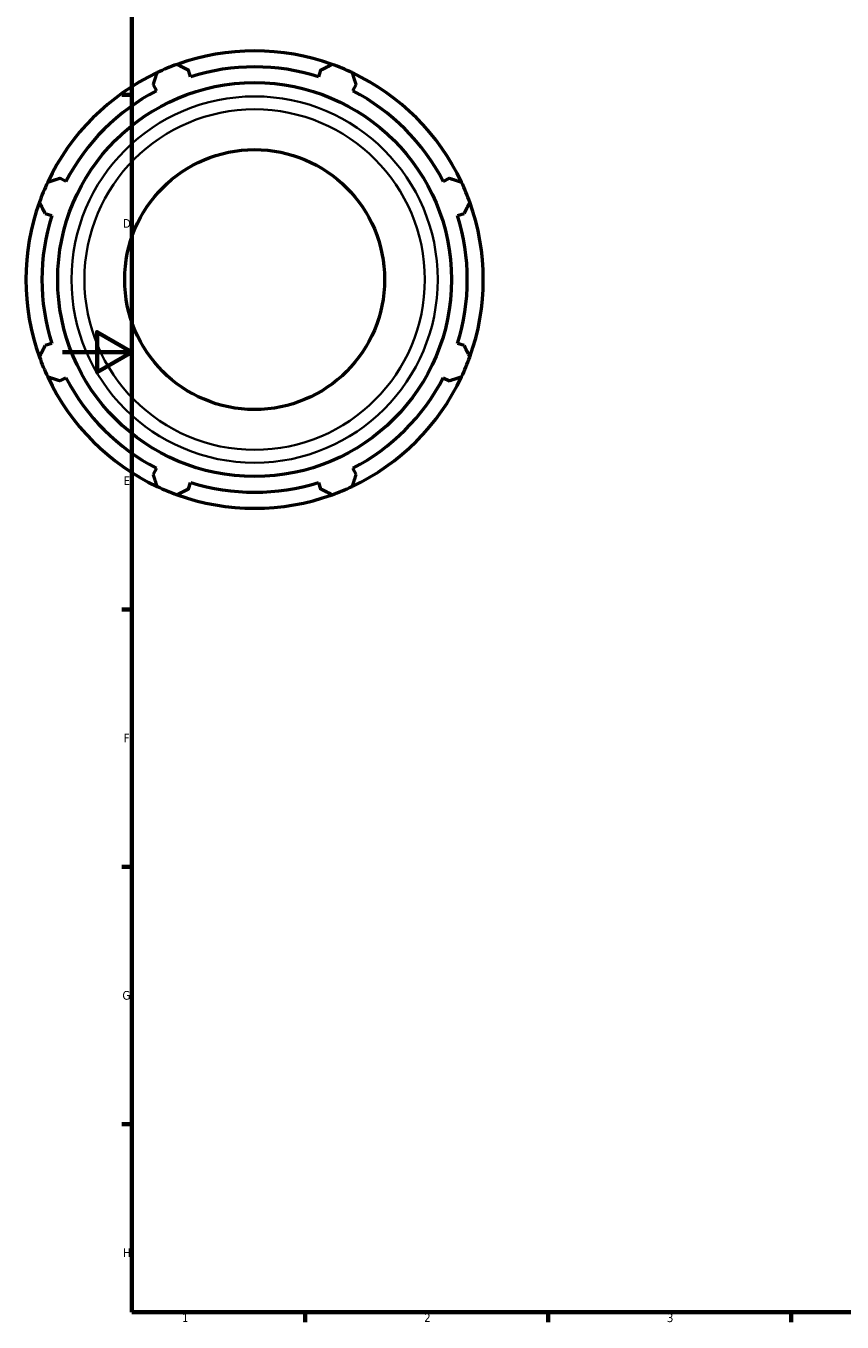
# Model space of a CAD drawing. Header units: millimetres. Extents: x -163 to 1385, y -62 to 968.
# Tile 1 of 8: x -11 to 225, y 17 to 391. Entities that reach past the tile are written whole.
import ezdxf

# ---------------------------------------------------------------- set-up
doc = ezdxf.new("R2010")
doc.units = ezdxf.units.MM
for name, color, linetype, lineweight in [('Border (ISO)', 7, 'Continuous', 70), ('Visible (ISO)', 7, 'Continuous', 50), ('Visible Narrow (ISO)', 7, 'Continuous', 35)]:
    doc.layers.add(name, color=color, linetype=linetype, lineweight=lineweight)
doc.styles.add('Note Text (ISO)', font='tahoma.ttf')

# ---------------------------------------------------------------- blocks, each defined once
blk = doc.blocks.new('Borders Default Border')
at = {"layer": 'Border (ISO)'}
for p, q in [((20, 371.25), (17.1, 371.25)), ((20, 222.75), (17.1, 222.75)), ((20, 148.5), (17.1, 148.5)), ((20, 74.25), (17.1, 74.25)), ((70.08, 20), (70.08, 17.1)), ((140.17, 20), (140.17, 17.1)), ((210.25, 20), (210.25, 17.1))]:
    blk.add_line(p, q, dxfattribs=at)
at = {"layer": 'Border (ISO)', "flags": 128}
for points in [[(20, 20), (20, 574), (821, 574), (821, 20), (20, 20)], [(0, 297), (20, 297), (10, 302.77), (10, 291.23), (20, 297)]]:
    blk.add_lwpolyline(points, dxfattribs=at)
at = {"layer": 'Border (ISO)', "color": 232, "true_color": 0xca0064, "char_height": 2.5, "attachment_point": 7, "style": 'Note Text (ISO)'}
for s, insert in [('D', (17.43, 332.88)), ('E', (17.64, 258.63)), ('F', (17.7, 184.38)), ('G', (17.31, 110.08)), ('H', (17.44, 35.88)), ('1', (34.48, 17.1)), ('2', (104.37, 17.1)), ('3', (174.43, 17.05))]:
    blk.add_mtext(s, dxfattribs=dict(at, insert=insert))

msp = doc.modelspace()

# ---------------------------------------------------------------- linework, layer by layer
at = {"layer": 'Visible (ISO)'}
for p, q in [((37.001, 376.467), (36.406, 378.355)), ((74.511, 378.355), (73.916, 376.467)), ((26.202, 374.128), (27.116, 372.372)), ((83.801, 372.372), (84.715, 374.128)), ((1.014, 346.27), (-0.742, 347.184)), ((111.66, 347.184), (109.903, 346.27)), ((-4.969, 336.98), (-3.081, 336.385)), ((113.998, 336.385), (115.886, 336.98)), ((-3.081, 299.47), (-4.969, 298.875)), ((115.886, 298.875), (113.998, 299.47)), ((-0.742, 288.671), (1.014, 289.585)), ((109.903, 289.585), (111.66, 288.671)), ((27.116, 263.483), (26.202, 261.726)), ((84.715, 261.726), (83.801, 263.483)), ((36.406, 257.5), (37.001, 259.388)), ((73.916, 259.388), (74.511, 257.5))]:
    msp.add_line(p, q, dxfattribs=at)
for radius in [56.839, 37.5]:
    msp.add_circle((55.459, 317.927), radius, dxfattribs=at)
for radius, start, end in [(66, 70.20802, 109.79198), (66, 109.79198, 115.20802), (61.38, 72.5, 107.5), (66, 64.79198, 70.20802), (66, 115.20802, 154.79198), (66, 25.20802, 64.79198), (61.38, 117.5, 152.5), (61.38, 27.5, 62.5), (66, 154.79198, 160.20802), (66, 19.79198, 25.20802), (66, 160.20802, 199.79198), (66, 340.20802, 19.79198), (61.38, 162.5, 197.5), (61.38, 342.5, 17.5), (66, 199.79198, 205.20802), (66, 334.79198, 340.20802), (66, 205.20802, 244.79198), (61.38, 207.5, 242.5), (66, 295.20802, 334.79198), (61.38, 297.5, 332.5), (66, 244.79198, 250.20802), (61.38, 252.5, 287.5), (66, 289.79198, 295.20802), (66, 250.20802, 289.79198)]:
    msp.add_arc((55.459, 317.927), radius, start, end, dxfattribs=at)
for points, weights in [([(33.111, 380.029), (34.792, 379.175), (36.406, 378.355)], [1, 1.00159474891, 1.00237310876]), ([(74.511, 378.355), (76.125, 379.175), (77.807, 380.029)], [1.00237310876, 1.00159474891, 1]), ([(26.202, 374.128), (26.764, 375.849), (27.349, 377.642)], [1.00237310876, 1.00159474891, 1]), ([(83.568, 377.642), (84.153, 375.849), (84.715, 374.128)], [1, 1.00159474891, 1.00237310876]), ([(-4.256, 346.037), (-2.463, 346.622), (-0.742, 347.184)], [1, 1.00159474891, 1.00237310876]), ([(111.66, 347.184), (113.381, 346.622), (115.173, 346.037)], [1.00237310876, 1.00159474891, 1]), ([(-4.969, 336.98), (-5.789, 338.594), (-6.643, 340.275)], [1.00237310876, 1.00159474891, 1]), ([(117.56, 340.275), (116.706, 338.594), (115.886, 336.98)], [1, 1.00159474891, 1.00237310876]), ([(-6.643, 295.579), (-5.789, 297.261), (-4.969, 298.875)], [1, 1.00159474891, 1.00237310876]), ([(115.886, 298.875), (116.706, 297.261), (117.56, 295.579)], [1.00237310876, 1.00159474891, 1]), ([(-0.742, 288.671), (-2.463, 289.233), (-4.256, 289.818)], [1.00237310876, 1.00159474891, 1]), ([(115.173, 289.818), (113.381, 289.233), (111.66, 288.671)], [1, 1.00159474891, 1.00237310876]), ([(27.349, 258.213), (26.764, 260.005), (26.202, 261.726)], [1, 1.00159474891, 1.00237310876]), ([(84.715, 261.726), (84.153, 260.005), (83.568, 258.213)], [1.00237310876, 1.00159474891, 1]), ([(36.406, 257.5), (34.792, 256.68), (33.111, 255.826)], [1.00237310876, 1.00159474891, 1]), ([(77.807, 255.826), (76.125, 256.68), (74.511, 257.5)], [1, 1.00159474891, 1.00237310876])]:
    msp.add_rational_spline(points, weights, degree=2, dxfattribs=at)
at = {"layer": 'Visible Narrow (ISO)'}
for radius in [52.853, 49.123]:
    msp.add_circle((55.459, 317.927), radius, dxfattribs=at)

# ---------------------------------------------------------------- block references
msp.add_blockref('Borders Default Border', (0, 0))

doc.saveas('drawing.dxf')
